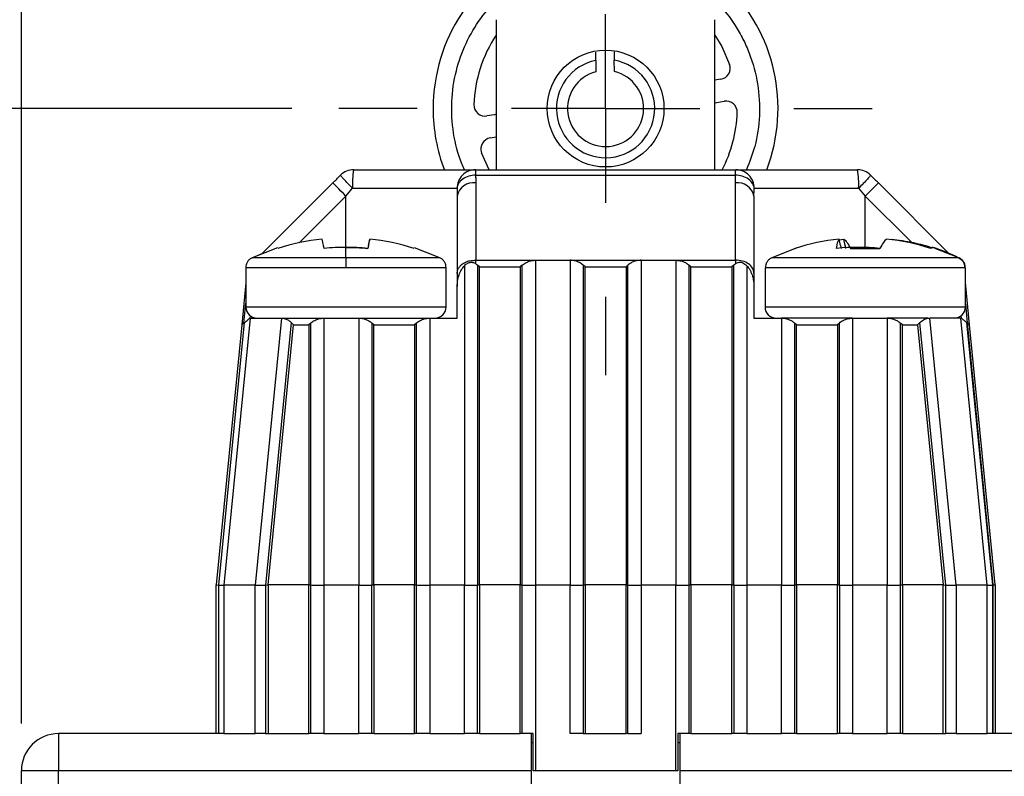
# Model space of a CAD drawing. Header units: millimetres. Extents: x 0 to 432, y 0 to 279.
# Tile 5 of 14: x 171 to 197, y 168 to 188. Entities that reach past the tile are written whole.
import ezdxf

# ---------------------------------------------------------------- set-up
doc = ezdxf.new("R2010")
doc.units = ezdxf.units.MM
doc.linetypes.add('CENTERX2', pattern=[20.32, 12.7, -2.54, 2.54, -2.54])
doc.layers.add('CENTER', color=40, linetype='CENTERX2')
doc.layers.add('DIMENSIONS', color=140, linetype='Continuous')
doc.styles.add('SLDTEXTSTYLE0', font='TXT', dxfattribs={"width": 0.75})
doc.dimstyles.new('SLDDIMSTYLE0', dxfattribs={"dimtxt": 3.5, "dimasz": 3.5, "dimexe": 0, "dimexo": 0.0625, "dimgap": 0.875, "dimtad": 0, "dimtih": 1, "dimtoh": 1, "dimdec": 1, "dimrnd": 1e-09, "dimzin": 4, "dimdsep": 46, "dimtxsty": 'SLDTEXTSTYLE0', "dimsah": 1, "dimcen": 0.09, "dimadec": 0, "dimazin": 1, "dimtfac": 1, "dimtdec": 1, "dimtofl": 0, "dimtmove": 0, "dimatfit": 3, "dimfxl": 0, "dimfrac": 2, "dimtolj": 1, "dimtzin": 12, "dimarcsym": 0})
doc.dimstyles.new('SLDDIMSTYLE1', dxfattribs={"dimtxt": 3.5, "dimasz": 3.5, "dimexe": 0, "dimexo": 0.0625, "dimgap": 0.875, "dimtad": 0, "dimtih": 1, "dimtoh": 1, "dimdec": 1, "dimrnd": 1e-09, "dimzin": 12, "dimdsep": 46, "dimtxsty": 'SLDTEXTSTYLE0', "dimsah": 1, "dimcen": 0.09, "dimadec": 0, "dimazin": 3, "dimtfac": 1, "dimtdec": 1, "dimtmove": 0, "dimatfit": 0, "dimfxl": 0, "dimfrac": 2, "dimtolj": 1, "dimtzin": 12, "dimarcsym": 0})
doc.dimstyles.new('SLDDIMSTYLE2', dxfattribs={"dimtxt": 3.5, "dimasz": 3.5, "dimexe": 0, "dimexo": 0.0625, "dimgap": 0.875, "dimtad": 0, "dimtih": 1, "dimtoh": 1, "dimdec": 1, "dimrnd": 1e-09, "dimzin": 12, "dimdsep": 46, "dimtxsty": 'SLDTEXTSTYLE0', "dimsah": 1, "dimcen": 0.09, "dimadec": 0, "dimazin": 3, "dimtfac": 1, "dimtdec": 1, "dimtofl": 0, "dimtmove": 0, "dimatfit": 3, "dimfxl": 0, "dimfrac": 2, "dimtolj": 1, "dimtzin": 12, "dimarcsym": 0})

# ---------------------------------------------------------------- blocks, each defined once
blk = doc.blocks.new('_D')
at = {"layer": 'DIMENSIONS'}
for p, q in [((170.555, 169.196), (155.299, 169.196)), ((158.474, 169.196), (158.474, 142.49)), ((153.948, 136.169), (152.882, 136.169)), ((152.882, 136.169), (152.882, 130.613)), ((163, 136.169), (164.066, 136.169)), ((164.066, 136.169), (164.066, 130.613)), ((152.882, 130.613), (153.948, 130.613)), ((164.066, 130.613), (163, 130.613)), ((158.474, 103.196), (158.474, 129.902)), ((173.805, 103.196), (155.299, 103.196))]:
    blk.add_line(p, q, dxfattribs=at)
for points in [[(158.474, 169.196), (157.474, 165.696), (159.474, 165.696)], [(158.474, 103.196), (159.474, 106.696), (157.474, 106.696)]]:
    blk.add_solid(points, dxfattribs=at)
at = {"layer": 'DIMENSIONS', "char_height": 3.5, "attachment_point": 1, "style": 'SLDTEXTSTYLE0'}
for s, insert in [('66.0', (153.948, 141.392)), ('2.60', (153.948, 135.124))]:
    blk.add_mtext(s, dxfattribs=dict(at, insert=insert))
blk = doc.blocks.new('_D_1')
at = {"layer": 'DIMENSIONS'}
for p, q in [((158.474, 186.046), (158.474, 192.396)), ((178.115, 186.046), (155.299, 186.046)), ((153.948, 177.594), (152.882, 177.594)), ((152.882, 177.594), (152.882, 172.038)), ((163, 177.594), (164.066, 177.594)), ((164.066, 177.594), (164.066, 172.038)), ((152.882, 172.038), (153.948, 172.038)), ((164.066, 172.038), (163, 172.038)), ((170.555, 169.196), (155.299, 169.196)), ((158.474, 169.196), (158.474, 162.846))]:
    blk.add_line(p, q, dxfattribs=at)
for points in [[(158.474, 186.046), (159.474, 189.546), (157.474, 189.546)], [(158.474, 169.196), (157.474, 165.696), (159.474, 165.696)]]:
    blk.add_solid(points, dxfattribs=at)
at = {"layer": 'DIMENSIONS', "char_height": 3.5, "attachment_point": 1, "style": 'SLDTEXTSTYLE0'}
for s, insert in [('16.9', (153.948, 182.817)), ('0.66', (153.948, 176.549))]:
    blk.add_mtext(s, dxfattribs=dict(at, insert=insert))
blk = doc.blocks.new('_D_4')
at = {"layer": 'DIMENSIONS'}
for p, q in [((186.575, 194.506), (186.575, 203.871)), ((202.325, 169.466), (202.325, 203.871)), ((186.575, 200.696), (202.325, 200.696)), ((202.325, 200.696), (205.93, 200.696)), ((210.066, 200.67), (208.999, 200.67)), ((208.999, 200.67), (208.999, 195.113)), ((219.117, 200.67), (220.183, 200.67)), ((220.183, 200.67), (220.183, 195.113)), ((208.999, 195.113), (210.066, 195.113)), ((220.183, 195.113), (219.117, 195.113))]:
    blk.add_line(p, q, dxfattribs=at)
for points in [[(186.575, 200.696), (190.075, 199.696), (190.075, 201.696)], [(202.325, 200.696), (198.825, 201.696), (198.825, 199.696)]]:
    blk.add_solid(points, dxfattribs=at)
at = {"layer": 'DIMENSIONS', "char_height": 3.5, "attachment_point": 1, "style": 'SLDTEXTSTYLE0'}
for s, insert in [('15.8', (210.066, 205.892)), ('0.62', (210.066, 199.625))]:
    blk.add_mtext(s, dxfattribs=dict(at, insert=insert))
blk = doc.blocks.new('_D_5')
at = {"layer": 'DIMENSIONS'}
for p, q in [((170.825, 169.466), (170.825, 203.871)), ((186.575, 194.506), (186.575, 203.871)), ((170.825, 200.696), (167.136, 200.696)), ((186.575, 200.696), (170.825, 200.696)), ((153.948, 200.67), (152.882, 200.67)), ((152.882, 200.67), (152.882, 195.113)), ((163, 200.67), (164.066, 200.67)), ((164.066, 200.67), (164.066, 195.113)), ((152.882, 195.113), (153.948, 195.113)), ((164.066, 195.113), (163, 195.113))]:
    blk.add_line(p, q, dxfattribs=at)
for points in [[(170.825, 200.696), (174.325, 199.696), (174.325, 201.696)], [(186.575, 200.696), (183.075, 201.696), (183.075, 199.696)]]:
    blk.add_solid(points, dxfattribs=at)
at = {"layer": 'DIMENSIONS', "char_height": 3.5, "attachment_point": 1, "style": 'SLDTEXTSTYLE0'}
for s, insert in [('15.8', (153.948, 205.892)), ('0.62', (153.948, 199.625))]:
    blk.add_mtext(s, dxfattribs=dict(at, insert=insert))
blk = doc.blocks.new('SW_CENTERMARKSYMBOL_0')
at = {"layer": 'CENTER', "color": 0}
for p, q in [((0, 5.08), (0, 7.19)), ((0, 0), (0, 2.54)), ((-5.08, 0), (-7.19, 0)), ((0, 0), (-2.54, 0)), ((0, 0), (0, -2.54)), ((0, 0), (2.54, 0)), ((5.08, 0), (7.19, 0)), ((0, -5.08), (0, -7.19))]:
    blk.add_line(p, q, dxfattribs=at)

msp = doc.modelspace()

# ---------------------------------------------------------------- linework, layer by layer
at = {"color": 7, "linetype": 'Continuous', "lineweight": 25}
for p, q in [((183.625, 188.441), (183.625, 184.396)), ((189.525, 184.396), (189.525, 188.441)), ((186.31, 187.344), (186.308, 187.566)), ((186.807, 187.577), (186.81, 187.35)), ((186.31, 187.344), (186.314, 187.037)), ((186.814, 187.042), (186.81, 187.35)), ((189.685, 186.839), (189.525, 186.813)), ((189.525, 186.201), (189.574, 186.213)), ((189.574, 186.213), (189.776, 186.245)), ((183.576, 185.878), (183.375, 185.846)), ((183.625, 185.891), (183.576, 185.878)), ((183.465, 185.253), (183.625, 185.279)), ((183.432, 184.396), (183.23, 184.856)), ((183.069, 184.396), (183.069, 184.249)), ((183.069, 184.396), (190.082, 184.396)), ((183.069, 184.249), (190.082, 184.249)), ((190.082, 184.249), (190.082, 184.396)), ((177.309, 182.129), (179.222, 184.042)), ((183.075, 184.042), (183.075, 181.956)), ((190.076, 181.956), (190.076, 184.042)), ((193.929, 184.042), (195.847, 182.124)), ((179.753, 183.896), (182.57, 183.896)), ((190.581, 183.896), (193.398, 183.896)), ((182.575, 183.688), (182.575, 181.602)), ((190.576, 183.688), (190.576, 181.602)), ((180.179, 182.354), (180.216, 182.528)), ((192.913, 182.354), (192.873, 182.528)), ((192.877, 182.508), (193.003, 182.528)), ((193.036, 182.354), (193.003, 182.528)), ((177.731, 182.294), (177.045, 182.026)), ((177.045, 182.026), (177.33, 182.15)), ((178.989, 182.274), (178.972, 182.354)), ((180.179, 182.354), (180.162, 182.274)), ((182.105, 182.026), (181.42, 182.294)), ((191.712, 182.285), (191.053, 182.026)), ((191.688, 182.274), (191.712, 182.287)), ((192.913, 182.354), (192.931, 182.274)), ((193.036, 182.354), (193.042, 182.274)), ((193.052, 182.274), (193.036, 182.354)), ((193.178, 182.274), (193.972, 182.274)), ((195.439, 182.287), (195.408, 182.303)), ((196.098, 182.026), (195.438, 182.285)), ((183.075, 181.862), (183.075, 181.956)), ((183.075, 181.956), (184.683, 181.956)), ((184.683, 181.956), (184.683, 173.196)), ((184.683, 181.956), (185.618, 181.956)), ((185.618, 181.956), (185.618, 173.196)), ((185.618, 181.956), (187.533, 181.956)), ((187.533, 181.956), (187.533, 173.196)), ((187.533, 181.956), (188.468, 181.956)), ((188.468, 181.956), (188.468, 173.196)), ((188.468, 181.956), (190.076, 181.956)), ((190.076, 181.956), (190.076, 181.862)), ((196.092, 182.026), (196.098, 182.026)), ((176.875, 181.755), (176.875, 180.696)), ((182.275, 180.696), (182.275, 181.755)), ((182.575, 181.602), (182.575, 181.252)), ((182.768, 181.808), (182.768, 173.196)), ((183.122, 181.825), (183.122, 173.203)), ((183.176, 181.777), (183.122, 181.825)), ((183.176, 173.205), (183.176, 181.777)), ((183.176, 181.777), (184.276, 181.777)), ((184.329, 181.825), (184.276, 181.777)), ((184.276, 181.777), (184.276, 173.205)), ((184.329, 173.203), (184.329, 181.825)), ((185.972, 181.825), (185.972, 173.203)), ((186.026, 181.777), (185.972, 181.825)), ((186.026, 173.205), (186.026, 181.777)), ((186.026, 181.777), (187.126, 181.777)), ((187.179, 181.825), (187.126, 181.777)), ((187.126, 181.777), (187.126, 173.205)), ((187.179, 173.203), (187.179, 181.825)), ((188.822, 181.825), (188.822, 173.203)), ((188.876, 181.777), (188.822, 181.825)), ((188.876, 173.205), (188.876, 181.777)), ((188.876, 181.777), (189.976, 181.777)), ((190.029, 181.825), (189.976, 181.777)), ((189.976, 181.777), (189.976, 173.205)), ((190.029, 173.203), (190.029, 181.825)), ((190.383, 181.808), (190.383, 173.196)), ((190.576, 181.602), (190.576, 181.252)), ((190.875, 181.755), (190.875, 180.696)), ((196.275, 180.696), (196.275, 181.755)), ((176.875, 181.347), (176.764, 180.216)), ((196.387, 180.216), (196.275, 181.355)), ((182.575, 180.396), (182.575, 181.252)), ((190.576, 181.252), (190.576, 180.396)), ((176.146, 173.202), (176.841, 180.279)), ((176.994, 180.396), (176.287, 173.197)), ((176.841, 180.279), (176.764, 180.216)), ((176.989, 180.46), (176.983, 180.396)), ((176.983, 180.396), (176.994, 180.396)), ((177.833, 180.396), (177.126, 173.197)), ((178.1, 180.279), (177.405, 173.202)), ((177.833, 180.396), (177.887, 180.396)), ((177.887, 180.396), (178.983, 180.396)), ((178.164, 180.216), (178.1, 180.279)), ((178.629, 180.264), (178.576, 180.216)), ((178.629, 173.203), (178.629, 180.264)), ((178.983, 180.396), (178.983, 173.196)), ((178.983, 180.396), (179.918, 180.396)), ((179.918, 180.396), (179.918, 173.196)), ((179.918, 180.396), (181.833, 180.396)), ((180.272, 180.264), (180.272, 173.203)), ((180.326, 180.216), (180.272, 180.264)), ((181.479, 180.264), (181.426, 180.216)), ((181.479, 173.203), (181.479, 180.264)), ((181.833, 180.396), (181.833, 173.196)), ((181.833, 180.396), (182.575, 180.396)), ((190.576, 180.396), (191.318, 180.396)), ((191.318, 180.396), (191.318, 173.196)), ((193.233, 180.396), (191.318, 180.396)), ((191.672, 180.264), (191.672, 173.203)), ((191.726, 180.216), (191.672, 180.264)), ((192.879, 180.264), (192.826, 180.216)), ((192.879, 173.203), (192.879, 180.264)), ((193.233, 180.396), (193.233, 173.196)), ((193.233, 180.396), (194.168, 180.396)), ((194.168, 180.396), (194.168, 173.196)), ((195.264, 180.396), (194.168, 180.396)), ((194.522, 180.264), (194.522, 173.203)), ((194.576, 180.216), (194.522, 180.264)), ((195.051, 180.279), (194.987, 180.216)), ((195.746, 173.202), (195.051, 180.279)), ((195.264, 180.396), (195.318, 180.396)), ((196.025, 173.197), (195.318, 180.396)), ((196.864, 173.197), (196.157, 180.396)), ((196.157, 180.396), (196.168, 180.396)), ((196.168, 180.396), (196.162, 180.461)), ((196.31, 180.279), (197.005, 173.202)), ((196.323, 180.269), (196.31, 180.279)), ((196.323, 180.269), (197.017, 173.203)), ((176.764, 180.216), (176.076, 173.205)), ((177.476, 173.205), (178.164, 180.216)), ((178.164, 180.216), (178.576, 180.216)), ((178.576, 180.216), (178.576, 173.205)), ((180.326, 173.205), (180.326, 180.216)), ((180.326, 180.216), (181.426, 180.216)), ((181.426, 180.216), (181.426, 173.205)), ((191.726, 173.205), (191.726, 180.216)), ((191.726, 180.216), (192.826, 180.216)), ((192.826, 180.216), (192.826, 173.205)), ((194.576, 180.216), (194.987, 180.216)), ((194.576, 173.205), (194.576, 180.216)), ((194.987, 180.216), (195.676, 173.205)), ((197.076, 173.205), (196.387, 180.216)), ((176.076, 169.196), (176.076, 173.205)), ((176.076, 173.205), (176.146, 173.202)), ((176.146, 169.196), (176.146, 173.202)), ((176.287, 173.197), (176.287, 169.196)), ((177.126, 169.196), (177.126, 173.197)), ((177.405, 173.202), (177.476, 173.205)), ((177.405, 173.202), (177.405, 169.196)), ((177.476, 173.205), (177.476, 169.196)), ((178.576, 173.205), (177.476, 173.205)), ((178.576, 169.196), (178.576, 173.205)), ((178.576, 173.205), (178.629, 173.203)), ((178.629, 169.196), (178.629, 173.203)), ((178.983, 173.196), (178.983, 169.196)), ((179.918, 173.196), (178.983, 173.196)), ((179.918, 169.196), (179.918, 173.196)), ((180.272, 173.203), (180.326, 173.205)), ((180.272, 169.196), (180.272, 173.203)), ((180.326, 173.205), (180.326, 169.196)), ((181.426, 173.205), (180.326, 173.205)), ((181.426, 169.196), (181.426, 173.205)), ((181.426, 173.205), (181.479, 173.203)), ((181.479, 169.196), (181.479, 173.203)), ((181.833, 173.196), (181.833, 169.196)), ((182.768, 173.196), (181.833, 173.196)), ((182.768, 169.196), (182.768, 173.196)), ((183.122, 173.203), (183.176, 173.205)), ((183.122, 169.196), (183.122, 173.203)), ((183.176, 173.205), (183.176, 169.196)), ((184.276, 173.205), (183.176, 173.205)), ((184.276, 169.196), (184.276, 173.205)), ((184.276, 173.205), (184.329, 173.203)), ((184.329, 169.196), (184.329, 173.203)), ((184.683, 173.196), (184.683, 168.196)), ((185.618, 173.196), (184.683, 173.196)), ((185.618, 169.196), (185.618, 173.196)), ((185.972, 173.203), (186.026, 173.205)), ((185.972, 173.203), (185.972, 169.196)), ((186.026, 173.205), (186.026, 169.196)), ((187.126, 173.205), (186.026, 173.205)), ((187.126, 169.196), (187.126, 173.205)), ((187.126, 173.205), (187.179, 173.203)), ((187.179, 169.196), (187.179, 173.203)), ((187.533, 173.196), (187.533, 169.196)), ((188.468, 173.196), (187.533, 173.196)), ((188.468, 168.196), (188.468, 173.196)), ((188.822, 173.203), (188.876, 173.205)), ((188.822, 173.203), (188.822, 169.196)), ((188.876, 173.205), (188.876, 169.196)), ((189.976, 173.205), (188.876, 173.205)), ((189.976, 169.196), (189.976, 173.205)), ((189.976, 173.205), (190.029, 173.203)), ((190.029, 173.203), (190.029, 169.196)), ((190.383, 173.196), (190.383, 169.196)), ((191.318, 173.196), (190.383, 173.196)), ((191.318, 169.196), (191.318, 173.196)), ((191.672, 173.203), (191.726, 173.205)), ((191.672, 173.203), (191.672, 169.196)), ((191.726, 173.205), (191.726, 169.196)), ((192.826, 173.205), (191.726, 173.205)), ((192.826, 169.196), (192.826, 173.205)), ((192.826, 173.205), (192.879, 173.203)), ((192.879, 173.203), (192.879, 169.196)), ((193.233, 173.196), (193.233, 169.196)), ((194.168, 173.196), (193.233, 173.196)), ((194.168, 169.196), (194.168, 173.196)), ((194.522, 173.203), (194.576, 173.205)), ((194.522, 173.203), (194.522, 169.196)), ((194.576, 173.205), (194.576, 169.196)), ((195.676, 173.205), (194.576, 173.205)), ((195.676, 169.196), (195.676, 173.205)), ((195.676, 173.205), (195.746, 173.202)), ((195.746, 169.196), (195.746, 173.202)), ((196.025, 173.197), (196.025, 169.196)), ((196.864, 169.196), (196.864, 173.197)), ((197.005, 173.202), (197.017, 173.203)), ((197.005, 173.202), (197.005, 169.196)), ((197.017, 173.203), (197.017, 169.196)), ((197.076, 173.205), (197.076, 169.196)), ((171.825, 169.196), (171.825, 168.196)), ((176.296, 169.196), (171.825, 169.196)), ((177.405, 169.196), (177.476, 169.196)), ((177.476, 169.196), (178.576, 169.196)), ((178.629, 169.196), (178.576, 169.196)), ((178.983, 169.196), (179.918, 169.196)), ((180.326, 169.196), (180.272, 169.196)), ((180.326, 169.196), (181.426, 169.196)), ((181.479, 169.196), (181.426, 169.196)), ((181.833, 169.196), (182.768, 169.196)), ((183.176, 169.196), (183.122, 169.196)), ((183.176, 169.196), (184.276, 169.196)), ((184.329, 169.196), (184.276, 169.196)), ((184.626, 169.196), (184.329, 169.196)), ((184.575, 168.196), (184.575, 169.196)), ((184.626, 168.196), (184.626, 169.196)), ((185.972, 169.196), (185.618, 169.196)), ((185.972, 169.196), (186.026, 169.196)), ((186.026, 169.196), (187.126, 169.196)), ((187.179, 169.196), (187.126, 169.196)), ((187.179, 169.196), (187.533, 169.196)), ((188.526, 169.196), (188.526, 168.196)), ((188.822, 169.196), (188.526, 169.196)), ((188.575, 169.196), (188.575, 168.196)), ((188.876, 169.196), (188.822, 169.196)), ((188.876, 169.196), (189.976, 169.196)), ((190.029, 169.196), (189.976, 169.196)), ((190.383, 169.196), (191.318, 169.196)), ((191.726, 169.196), (191.672, 169.196)), ((191.726, 169.196), (192.826, 169.196)), ((192.879, 169.196), (192.826, 169.196)), ((193.233, 169.196), (194.168, 169.196)), ((194.576, 169.196), (194.522, 169.196)), ((194.576, 169.196), (195.676, 169.196)), ((195.676, 169.196), (195.746, 169.196)), ((201.325, 169.196), (196.855, 169.196)), ((171.825, 168.196), (170.825, 168.196)), ((170.825, 154.196), (170.825, 168.196)), ((184.575, 168.196), (171.825, 168.196)), ((171.825, 156.155), (171.825, 168.196)), ((184.575, 167.696), (184.575, 168.196)), ((184.683, 168.196), (184.626, 168.196)), ((188.468, 168.196), (184.683, 168.196)), ((188.526, 168.196), (188.468, 168.196)), ((201.325, 168.196), (188.575, 168.196)), ((188.575, 168.196), (188.575, 167.696))]:
    msp.add_line(p, q, dxfattribs=at)
at = {"color": 8, "linetype": 'Continuous', "lineweight": 25}
for p, q in [((179.575, 183.688), (178.317, 182.429)), ((179.575, 182.303), (179.575, 183.688)), ((193.576, 182.274), (193.576, 183.688)), ((193.576, 183.688), (194.822, 182.441)), ((179.575, 182.026), (177.045, 182.026)), ((182.105, 182.026), (179.575, 182.026)), ((196.092, 182.026), (191.053, 182.026)), ((179.575, 181.755), (176.875, 181.755)), ((182.275, 181.755), (179.575, 181.755)), ((196.261, 181.755), (190.883, 181.755)), ((196.275, 181.755), (196.261, 181.755)), ((176.823, 180.264), (176.875, 180.799)), ((182.275, 180.696), (176.875, 180.696)), ((196.275, 180.696), (190.875, 180.696)), ((196.275, 180.77), (196.324, 180.267)), ((184.626, 168.946), (184.575, 168.946)), ((188.575, 168.946), (188.526, 168.946))]:
    msp.add_line(p, q, dxfattribs=at)
at = {"color": 7, "linetype": 'Continuous', "lineweight": 25, "flags": 128}
for points in [[(189.525, 188.02), (189.705, 187.722), (189.92, 187.235)], [(179.575, 183.688), (179.506, 183.757), (179.44, 183.823), (179.379, 183.885), (179.325, 183.938), (179.281, 183.982), (179.249, 184.015), (179.228, 184.035), (179.222, 184.042)], [(193.929, 184.042), (193.923, 184.035), (193.902, 184.015), (193.87, 183.982), (193.826, 183.938), (193.772, 183.885), (193.711, 183.823), (193.645, 183.757), (193.576, 183.688)]]:
    msp.add_lwpolyline(points, dxfattribs=at)
at = {"color": 7, "linetype": 'Continuous', "lineweight": 25}
msp.add_circle((186.575, 186.046), 1.575, dxfattribs=at)
for centre, radius, start, end in [((186.575, 186.046), 4.65, 339.1675, 180), ((186.575, 186.046), 3.55, 146.2001, 178.3022), ((186.575, 186.046), 1.325, 101.5391, 79.7876), ((189.637, 187.135), 0.3, 279.1947, 19.5798), ((186.575, 186.046), 1.025, 104.7803, 76.5464), ((183.327, 186.142), 0.3, 178.3022, 279.1947), ((189.824, 185.949), 0.3, 358.3022, 99.1947), ((186.575, 186.046), 4.65, 180, 200.955), ((186.575, 186.046), 3.55, 332.3034, 358.3022), ((183.513, 184.956), 0.3, 99.1947, 199.5798), ((179.783, 183.896), 0.5, 90, 135), ((181.884, 184.02), 2.135, 169.8701, 183.3453), ((183.069, 183.896), 0.5, 90.0501, 180.0508), ((190.082, 183.896), 0.5, 359.9492, 89.9499), ((191.267, 184.02), 2.135, 356.6547, 10.1299), ((193.368, 183.896), 0.5, 45, 90), ((183.013, 183.6), 0.446, 81.9508, 168.5779), ((190.138, 183.6), 0.446, 11.422, 98.0493), ((177.175, 180.696), 0.3, 180, 270), ((181.975, 180.696), 0.3, 270, 0), ((191.175, 180.696), 0.3, 180, 270), ((195.975, 180.696), 0.3, 270, 0), ((171.825, 168.196), 1, 90, 180)]:
    msp.add_arc(centre, radius, start, end, dxfattribs=at)
at = {"color": 8, "linetype": 'Continuous', "lineweight": 25}
for points, knots in [([(182.773, 184.396), (182.748, 184.449), (182.606, 184.762), (182.453, 185.379), (182.399, 186.231), (182.522, 187.053), (182.791, 187.811), (183.19, 188.488), (183.706, 189.08), (184.231, 189.488), (184.7, 189.756), (185.217, 189.985), (185.907, 190.171), (186.761, 190.221), (187.581, 190.097), (188.344, 189.835), (188.783, 189.553), (189.003, 189.411)], [0, 0, 0, 0, 0.016363, 0.095556, 0.174749, 0.252296, 0.324675, 0.397005, 0.469383, 0.541712, 0.58056, 0.619359, 0.698552, 0.777745, 0.855292, 0.927658, 1, 1, 1, 1]), ([(189.003, 189.411), (189.206, 189.248), (189.613, 188.92), (190.017, 188.389), (190.286, 187.921), (190.514, 187.404), (190.702, 186.713), (190.747, 185.861), (190.642, 185.072), (190.456, 184.604), (190.374, 184.396)], [0, 0, 0, 0, 0.139069, 0.278091, 0.352745, 0.427307, 0.579494, 0.73168, 0.880705, 1, 1, 1, 1])]:
    msp.add_open_spline(points, degree=3, knots=knots, dxfattribs=at)
at = {"color": 7, "linetype": 'Continuous', "lineweight": 25}
for points, knots in [([(179.222, 184.042), (179.256, 184.076), (179.325, 184.145), (179.394, 184.215), (179.429, 184.249)], [0, 0, 0, 0, 0.500109, 1, 1, 1, 1]), ([(179.753, 183.896), (179.712, 183.936), (179.669, 183.98), (179.587, 184.065), (179.549, 184.106), (179.486, 184.175), (179.462, 184.202), (179.433, 184.238), (179.427, 184.247), (179.429, 184.249)], [0, 0, 0, 0, 0.25, 0.25, 0.5, 0.5, 0.75, 0.75, 1, 1, 1, 1]), ([(179.783, 184.396), (179.841, 184.396), (179.958, 184.396), (180.132, 184.396), (180.304, 184.396), (180.474, 184.396), (180.642, 184.396), (180.808, 184.396), (181.119, 184.396), (181.557, 184.396), (182.064, 184.396), (182.486, 184.396), (182.747, 184.396), (182.9, 184.396), (182.984, 184.396), (183.043, 184.396), (183.06, 184.396), (183.069, 184.396)], [0, 0, 0, 0, 0.034729, 0.069245, 0.103633, 0.137981, 0.172378, 0.20691, 0.241663, 0.370738, 0.500024, 0.629097, 0.758385, 0.818964, 0.879113, 0.939302, 1, 1, 1, 1]), ([(183.069, 184.249), (183.011, 184.247), (182.949, 184.238), (182.829, 184.202), (182.772, 184.175), (182.675, 184.106), (182.636, 184.065), (182.585, 183.98), (182.572, 183.936), (182.57, 183.896)], [0, 0, 0, 0, 0.25, 0.25, 0.5, 0.5, 0.75, 0.75, 1, 1, 1, 1]), ([(183.069, 184.249), (183.071, 184.215), (183.074, 184.145), (183.075, 184.076), (183.075, 184.042)], [0, 0, 0, 0, 0.499891, 1, 1, 1, 1]), ([(190.076, 184.042), (190.076, 184.076), (190.077, 184.145), (190.08, 184.215), (190.082, 184.249)], [0, 0, 0, 0, 0.500109, 1, 1, 1, 1]), ([(190.082, 184.396), (190.086, 184.396), (190.095, 184.396), (190.119, 184.396), (190.151, 184.396), (190.191, 184.396), (190.241, 184.396), (190.298, 184.396), (190.425, 184.396), (190.665, 184.396), (191.087, 184.396), (191.594, 184.396), (192.07, 184.396), (192.466, 184.396), (192.761, 184.396), (193.062, 184.396), (193.266, 184.396), (193.368, 184.396)], [0, 0, 0, 0, 0.034729, 0.069245, 0.103633, 0.137981, 0.172378, 0.20691, 0.241663, 0.370738, 0.500024, 0.629097, 0.758385, 0.818964, 0.879113, 0.939302, 1, 1, 1, 1]), ([(190.581, 183.896), (190.579, 183.936), (190.566, 183.98), (190.515, 184.065), (190.476, 184.106), (190.379, 184.175), (190.322, 184.202), (190.202, 184.238), (190.14, 184.247), (190.082, 184.249)], [0, 0, 0, 0, 0.25, 0.25, 0.5, 0.5, 0.75, 0.75, 1, 1, 1, 1]), ([(193.722, 184.249), (193.724, 184.247), (193.718, 184.238), (193.689, 184.202), (193.665, 184.175), (193.602, 184.106), (193.564, 184.065), (193.482, 183.98), (193.439, 183.936), (193.398, 183.896)], [0, 0, 0, 0, 0.25, 0.25, 0.5, 0.5, 0.75, 0.75, 1, 1, 1, 1]), ([(193.722, 184.249), (193.757, 184.215), (193.826, 184.145), (193.895, 184.076), (193.929, 184.042)], [0, 0, 0, 0, 0.499891, 1, 1, 1, 1]), ([(194.278, 182.528), (194.478, 182.502), (194.855, 182.453), (195.218, 182.345), (195.388, 182.294)], [0, 0, 0, 0, 0.530739, 1, 1, 1, 1]), ([(177.045, 182.026), (177.021, 182.012), (176.973, 181.983), (176.918, 181.917), (176.882, 181.839), (176.877, 181.783), (176.875, 181.755)], [0, 0, 0, 0, 0.245011, 0.500004, 0.75499, 1, 1, 1, 1]), ([(179.575, 182.026), (179.575, 182.003), (179.575, 181.964), (179.575, 181.866), (179.575, 181.809), (179.575, 181.755)], [0, 0, 0, 0, 0.5, 0.5, 1, 1, 1, 1]), ([(182.275, 181.755), (182.273, 181.783), (182.268, 181.839), (182.232, 181.917), (182.178, 181.983), (182.129, 182.012), (182.105, 182.026)], [0, 0, 0, 0, 0.24501, 0.499996, 0.75499, 1, 1, 1, 1]), ([(182.575, 181.602), (182.576, 181.619), (182.578, 181.652), (182.592, 181.7), (182.612, 181.742), (182.636, 181.779), (182.663, 181.81), (182.692, 181.837), (182.742, 181.876), (182.825, 181.92), (182.948, 181.954), (183.033, 181.955), (183.075, 181.956)], [0, 0, 0, 0, 0.0901472, 0.1741183, 0.2519118, 0.3235267, 0.3889624, 0.4482188, 0.5012963, 0.6737326, 0.8399393, 1, 1, 1, 1]), ([(182.768, 181.808), (182.782, 181.822), (182.809, 181.849), (182.854, 181.878), (182.9, 181.897), (182.946, 181.904), (182.992, 181.901), (183.036, 181.886), (183.062, 181.87), (183.075, 181.862)], [0, 0, 0, 0, 0.1606379, 0.3052717, 0.4391029, 0.5686411, 0.7010307, 0.8429863, 1, 1, 1, 1]), ([(183.075, 181.862), (183.083, 181.856), (183.1, 181.844), (183.115, 181.831), (183.122, 181.825)], [0, 0, 0, 0, 0.494611, 1, 1, 1, 1]), ([(184.329, 181.825), (184.345, 181.838), (184.376, 181.864), (184.431, 181.896), (184.498, 181.926), (184.582, 181.951), (184.65, 181.954), (184.683, 181.956)], [0, 0, 0, 0, 0.184091, 0.359013, 0.528306, 0.767758, 1, 1, 1, 1]), ([(185.972, 181.825), (185.956, 181.838), (185.925, 181.864), (185.87, 181.896), (185.803, 181.926), (185.719, 181.951), (185.651, 181.954), (185.618, 181.956)], [0, 0, 0, 0, 0.184144, 0.359067, 0.528309, 0.767805, 1, 1, 1, 1]), ([(187.533, 181.956), (187.516, 181.956), (187.483, 181.955), (187.435, 181.948), (187.387, 181.937), (187.324, 181.917), (187.249, 181.882), (187.203, 181.844), (187.179, 181.825)], [0, 0, 0, 0, 0.1154859, 0.2312971, 0.349595, 0.4724098, 0.7261789, 1, 1, 1, 1]), ([(188.468, 181.956), (188.485, 181.956), (188.518, 181.955), (188.566, 181.948), (188.614, 181.937), (188.677, 181.917), (188.752, 181.882), (188.798, 181.844), (188.822, 181.825)], [0, 0, 0, 0, 0.115506, 0.231324, 0.349615, 0.472412, 0.726211, 1, 1, 1, 1]), ([(190.029, 181.825), (190.036, 181.831), (190.051, 181.844), (190.068, 181.856), (190.076, 181.862)], [0, 0, 0, 0, 0.505389, 1, 1, 1, 1]), ([(190.576, 181.602), (190.576, 181.697), (190.522, 181.792), (190.336, 181.925), (190.207, 181.961), (190.076, 181.956)], [0, 0, 0, 0, 0.5, 0.5, 1, 1, 1, 1]), ([(190.076, 181.862), (190.092, 181.871), (190.121, 181.89), (190.174, 181.904), (190.228, 181.903), (190.282, 181.886), (190.336, 181.855), (190.366, 181.824), (190.383, 181.808)], [0, 0, 0, 0, 0.181632, 0.343891, 0.496039, 0.649184, 0.81423, 1, 1, 1, 1]), ([(191.053, 182.026), (191.029, 182.012), (190.98, 181.983), (190.926, 181.917), (190.89, 181.839), (190.885, 181.783), (190.883, 181.755)], [0, 0, 0, 0, 0.24501, 0.500004, 0.75499, 1, 1, 1, 1]), ([(196.092, 182.026), (196.14, 182.003), (196.185, 181.964), (196.246, 181.866), (196.261, 181.809), (196.261, 181.755)], [0, 0, 0, 0, 0.5, 0.5, 1, 1, 1, 1]), ([(196.267, 181.755), (196.265, 181.783), (196.26, 181.839), (196.224, 181.917), (196.17, 181.983), (196.121, 182.012), (196.098, 182.026)], [0, 0, 0, 0, 0.24501, 0.499995, 0.754989, 1, 1, 1, 1]), ([(196.269, 181.798), (196.268, 181.811), (196.264, 181.853), (196.232, 181.917), (196.178, 181.984), (196.129, 182.012), (196.105, 182.026)], [0, 0, 0, 0, 0.132789, 0.425676, 0.718571, 1, 1, 1, 1]), ([(182.575, 181.252), (182.576, 181.286), (182.578, 181.348), (182.591, 181.433), (182.607, 181.502), (182.635, 181.593), (182.681, 181.699), (182.741, 181.774), (182.768, 181.808)], [0, 0, 0, 0, 0.166406, 0.309252, 0.428544, 0.524304, 0.781105, 1, 1, 1, 1]), ([(190.383, 181.808), (190.396, 181.792), (190.425, 181.759), (190.462, 181.701), (190.497, 181.635), (190.532, 181.547), (190.567, 181.419), (190.573, 181.314), (190.576, 181.252)], [0, 0, 0, 0, 0.104792, 0.21893, 0.342679, 0.476248, 0.6922, 1, 1, 1, 1]), ([(176.841, 180.279), (176.857, 180.293), (176.889, 180.319), (176.929, 180.351), (176.961, 180.378), (176.976, 180.39), (176.983, 180.396)], [0, 0, 0, 0, 0.268941, 0.521105, 0.762511, 1, 1, 1, 1]), ([(176.994, 180.396), (177, 180.396), (177.012, 180.396), (177.044, 180.396), (177.093, 180.396), (177.166, 180.396), (177.272, 180.396), (177.397, 180.396), (177.534, 180.396), (177.681, 180.396), (177.782, 180.396), (177.833, 180.396)], [0, 0, 0, 0, 0.081279, 0.162206, 0.243645, 0.371445, 0.500062, 0.627837, 0.756479, 0.87791, 1, 1, 1, 1]), ([(177.175, 180.396), (177.183, 180.396), (177.199, 180.396), (177.337, 180.396), (177.519, 180.396), (177.693, 180.396), (177.759, 180.396)], [0, 0, 0, 0, 0.266526, 0.533365, 0.822095, 1, 1, 1, 1]), ([(177.887, 180.396), (177.904, 180.391), (177.937, 180.382), (177.983, 180.363), (178.026, 180.339), (178.066, 180.311), (178.089, 180.29), (178.1, 180.279)], [0, 0, 0, 0, 0.189921, 0.381438, 0.578142, 0.783353, 1, 1, 1, 1]), ([(178.629, 180.264), (178.645, 180.277), (178.676, 180.303), (178.731, 180.336), (178.798, 180.366), (178.882, 180.391), (178.95, 180.394), (178.983, 180.396)], [0, 0, 0, 0, 0.184091, 0.359013, 0.528306, 0.767758, 1, 1, 1, 1]), ([(179.918, 180.396), (179.935, 180.395), (179.968, 180.394), (180.016, 180.388), (180.064, 180.377), (180.127, 180.357), (180.202, 180.321), (180.248, 180.284), (180.272, 180.264)], [0, 0, 0, 0, 0.115506, 0.231324, 0.349615, 0.472412, 0.726211, 1, 1, 1, 1]), ([(181.479, 180.264), (181.495, 180.277), (181.526, 180.303), (181.581, 180.336), (181.648, 180.366), (181.732, 180.391), (181.8, 180.394), (181.833, 180.396)], [0, 0, 0, 0, 0.184091, 0.359013, 0.528306, 0.767758, 1, 1, 1, 1]), ([(181.87, 180.396), (181.893, 180.396), (181.963, 180.396), (181.97, 180.396), (181.975, 180.396)], [0, 0, 0, 0, 0.334104, 1, 1, 1, 1]), ([(191.186, 180.396), (191.184, 180.396), (191.177, 180.396), (191.214, 180.396), (191.276, 180.396), (191.281, 180.396)], [0, 0, 0, 0, 0.294906, 0.937529, 1, 1, 1, 1]), ([(191.318, 180.396), (191.335, 180.395), (191.368, 180.394), (191.416, 180.388), (191.464, 180.377), (191.527, 180.357), (191.602, 180.321), (191.648, 180.284), (191.672, 180.264)], [0, 0, 0, 0, 0.115506, 0.231324, 0.349615, 0.472412, 0.726211, 1, 1, 1, 1]), ([(192.879, 180.264), (192.895, 180.277), (192.926, 180.303), (192.981, 180.336), (193.048, 180.366), (193.132, 180.391), (193.2, 180.394), (193.233, 180.396)], [0, 0, 0, 0, 0.1840909, 0.3590132, 0.5283062, 0.7677577, 1, 1, 1, 1]), ([(194.168, 180.396), (194.185, 180.395), (194.218, 180.394), (194.266, 180.388), (194.314, 180.377), (194.377, 180.357), (194.452, 180.321), (194.498, 180.284), (194.522, 180.264)], [0, 0, 0, 0, 0.115506, 0.231324, 0.349615, 0.472412, 0.726211, 1, 1, 1, 1]), ([(195.051, 180.279), (195.065, 180.293), (195.094, 180.319), (195.145, 180.351), (195.202, 180.378), (195.243, 180.39), (195.264, 180.396)], [0, 0, 0, 0, 0.268941, 0.521105, 0.762511, 1, 1, 1, 1]), ([(196.157, 180.396), (196.151, 180.396), (196.139, 180.396), (196.107, 180.396), (196.058, 180.396), (195.984, 180.396), (195.879, 180.396), (195.754, 180.396), (195.616, 180.396), (195.47, 180.396), (195.369, 180.396), (195.318, 180.396)], [0, 0, 0, 0, 0.081458, 0.162385, 0.24365, 0.371868, 0.500068, 0.628288, 0.756485, 0.878138, 1, 1, 1, 1]), ([(196.168, 180.396), (196.174, 180.391), (196.185, 180.382), (196.209, 180.363), (196.237, 180.339), (196.271, 180.311), (196.297, 180.29), (196.31, 180.279)], [0, 0, 0, 0, 0.189921, 0.381438, 0.578142, 0.783353, 1, 1, 1, 1]), ([(196.387, 180.216), (196.386, 180.217), (196.385, 180.218), (196.372, 180.229), (196.351, 180.246), (196.333, 180.261), (196.323, 180.269)], [0, 0, 0, 0, 0.229494, 0.467768, 0.722499, 1, 1, 1, 1]), ([(177.126, 173.197), (176.917, 173.197), (176.718, 173.197), (176.419, 173.197), (176.318, 173.197), (176.287, 173.197)], [0, 0, 0, 0, 0.5, 0.5, 1, 1, 1, 1]), ([(178.629, 173.203), (178.646, 173.202), (178.679, 173.201), (178.736, 173.199), (178.795, 173.197), (178.857, 173.196), (178.92, 173.196), (178.962, 173.196), (178.983, 173.196)], [0, 0, 0, 0, 0.174323, 0.345577, 0.513766, 0.678896, 0.840972, 1, 1, 1, 1]), ([(179.918, 173.196), (179.939, 173.196), (179.981, 173.196), (180.044, 173.196), (180.106, 173.197), (180.165, 173.199), (180.222, 173.201), (180.255, 173.202), (180.272, 173.203)], [0, 0, 0, 0, 0.1590279, 0.321104, 0.4862339, 0.6544232, 0.8256769, 1, 1, 1, 1]), ([(181.479, 173.203), (181.496, 173.202), (181.529, 173.201), (181.586, 173.199), (181.645, 173.197), (181.707, 173.196), (181.77, 173.196), (181.812, 173.196), (181.833, 173.196)], [0, 0, 0, 0, 0.174323, 0.345577, 0.513766, 0.678896, 0.840972, 1, 1, 1, 1]), ([(182.768, 173.196), (182.789, 173.196), (182.831, 173.196), (182.894, 173.196), (182.956, 173.197), (183.015, 173.199), (183.072, 173.201), (183.105, 173.202), (183.122, 173.203)], [0, 0, 0, 0, 0.159028, 0.321104, 0.486234, 0.654423, 0.825677, 1, 1, 1, 1]), ([(184.329, 173.203), (184.346, 173.202), (184.379, 173.201), (184.436, 173.199), (184.495, 173.197), (184.557, 173.196), (184.62, 173.196), (184.662, 173.196), (184.683, 173.196)], [0, 0, 0, 0, 0.174317, 0.345568, 0.513756, 0.678887, 0.840966, 1, 1, 1, 1]), ([(185.618, 173.196), (185.639, 173.196), (185.681, 173.196), (185.744, 173.196), (185.806, 173.197), (185.865, 173.199), (185.922, 173.201), (185.955, 173.202), (185.972, 173.203)], [0, 0, 0, 0, 0.159034, 0.321113, 0.486244, 0.654432, 0.825683, 1, 1, 1, 1]), ([(187.179, 173.203), (187.196, 173.202), (187.229, 173.201), (187.286, 173.199), (187.345, 173.197), (187.407, 173.196), (187.47, 173.196), (187.512, 173.196), (187.533, 173.196)], [0, 0, 0, 0, 0.174317, 0.345568, 0.513756, 0.678887, 0.840966, 1, 1, 1, 1]), ([(188.468, 173.196), (188.489, 173.196), (188.531, 173.196), (188.594, 173.196), (188.656, 173.197), (188.715, 173.199), (188.772, 173.201), (188.805, 173.202), (188.822, 173.203)], [0, 0, 0, 0, 0.159034, 0.321113, 0.486244, 0.654432, 0.825683, 1, 1, 1, 1]), ([(190.029, 173.203), (190.046, 173.202), (190.079, 173.201), (190.136, 173.199), (190.195, 173.197), (190.257, 173.196), (190.32, 173.196), (190.362, 173.196), (190.383, 173.196)], [0, 0, 0, 0, 0.174317, 0.345568, 0.513756, 0.678887, 0.840966, 1, 1, 1, 1]), ([(191.318, 173.196), (191.339, 173.196), (191.381, 173.196), (191.444, 173.196), (191.506, 173.197), (191.565, 173.199), (191.622, 173.201), (191.655, 173.202), (191.672, 173.203)], [0, 0, 0, 0, 0.159034, 0.321113, 0.486244, 0.654432, 0.825683, 1, 1, 1, 1]), ([(192.879, 173.203), (192.896, 173.202), (192.929, 173.201), (192.986, 173.199), (193.045, 173.197), (193.107, 173.196), (193.17, 173.196), (193.212, 173.196), (193.233, 173.196)], [0, 0, 0, 0, 0.1743173, 0.3455676, 0.5137557, 0.6788868, 0.8409663, 1, 1, 1, 1]), ([(194.168, 173.196), (194.189, 173.196), (194.231, 173.196), (194.294, 173.196), (194.356, 173.197), (194.415, 173.199), (194.472, 173.201), (194.505, 173.202), (194.522, 173.203)], [0, 0, 0, 0, 0.1590337, 0.3211132, 0.4862443, 0.6544324, 0.8256827, 1, 1, 1, 1]), ([(195.746, 173.202), (195.76, 173.201), (195.789, 173.199), (195.84, 173.197), (195.896, 173.196), (195.958, 173.196), (196.003, 173.197), (196.025, 173.197)], [0, 0, 0, 0, 0.1846422, 0.3769238, 0.5768867, 0.7845678, 1, 1, 1, 1]), ([(196.864, 173.197), (196.858, 173.197), (196.847, 173.196), (196.818, 173.196), (196.78, 173.196), (196.734, 173.195), (196.68, 173.195), (196.617, 173.195), (196.548, 173.195), (196.473, 173.195), (196.391, 173.195), (196.305, 173.196), (196.215, 173.196), (196.121, 173.196), (196.057, 173.197), (196.025, 173.197)], [0, 0, 0, 0, 0.076924, 0.153847, 0.23077, 0.307693, 0.384616, 0.461539, 0.538461, 0.615384, 0.692307, 0.76923, 0.846153, 0.923076, 1, 1, 1, 1]), ([(196.864, 173.197), (196.869, 173.197), (196.877, 173.196), (196.9, 173.196), (196.93, 173.197), (196.965, 173.199), (196.992, 173.201), (197.005, 173.202)], [0, 0, 0, 0, 0.21543, 0.423111, 0.623073, 0.815356, 1, 1, 1, 1]), ([(197.017, 173.203), (197.027, 173.203), (197.045, 173.204), (197.063, 173.204), (197.074, 173.205), (197.075, 173.205), (197.076, 173.205)], [0, 0, 0, 0, 0.2776163, 0.5367666, 0.7775277, 1, 1, 1, 1]), ([(176.287, 169.196), (176.284, 169.196), (176.277, 169.196), (176.261, 169.196), (176.236, 169.196), (176.199, 169.196), (176.164, 169.196), (176.146, 169.196)], [0, 0, 0, 0, 0.165456, 0.331542, 0.500127, 0.750401, 1, 1, 1, 1]), ([(176.287, 169.196), (176.318, 169.196), (176.419, 169.196), (176.718, 169.196), (176.917, 169.196), (177.126, 169.196)], [0, 0, 0, 0, 0.5, 0.5, 1, 1, 1, 1]), ([(177.405, 169.196), (177.392, 169.196), (177.367, 169.196), (177.324, 169.196), (177.27, 169.196), (177.204, 169.196), (177.152, 169.196), (177.126, 169.196)], [0, 0, 0, 0, 0.165456, 0.331542, 0.500127, 0.750401, 1, 1, 1, 1]), ([(178.983, 169.196), (178.961, 169.196), (178.918, 169.196), (178.853, 169.196), (178.781, 169.196), (178.702, 169.196), (178.653, 169.196), (178.629, 169.196)], [0, 0, 0, 0, 0.165161, 0.330936, 0.500193, 0.750981, 1, 1, 1, 1]), ([(180.272, 169.196), (180.256, 169.196), (180.224, 169.196), (180.169, 169.196), (180.101, 169.196), (180.016, 169.196), (179.951, 169.196), (179.918, 169.196)], [0, 0, 0, 0, 0.165161, 0.330936, 0.500193, 0.750981, 1, 1, 1, 1]), ([(181.833, 169.196), (181.811, 169.196), (181.768, 169.196), (181.703, 169.196), (181.631, 169.196), (181.552, 169.196), (181.503, 169.196), (181.479, 169.196)], [0, 0, 0, 0, 0.165161, 0.330936, 0.500193, 0.750981, 1, 1, 1, 1]), ([(183.122, 169.196), (183.106, 169.196), (183.074, 169.196), (183.019, 169.196), (182.951, 169.196), (182.866, 169.196), (182.801, 169.196), (182.768, 169.196)], [0, 0, 0, 0, 0.165161, 0.330936, 0.500193, 0.750981, 1, 1, 1, 1]), ([(190.383, 169.196), (190.361, 169.196), (190.318, 169.196), (190.253, 169.196), (190.181, 169.196), (190.102, 169.196), (190.053, 169.196), (190.029, 169.196)], [0, 0, 0, 0, 0.165161, 0.330936, 0.500193, 0.750981, 1, 1, 1, 1]), ([(191.672, 169.196), (191.656, 169.196), (191.624, 169.196), (191.569, 169.196), (191.501, 169.196), (191.416, 169.196), (191.351, 169.196), (191.318, 169.196)], [0, 0, 0, 0, 0.165161, 0.330936, 0.500193, 0.750981, 1, 1, 1, 1]), ([(193.233, 169.196), (193.211, 169.196), (193.168, 169.196), (193.103, 169.196), (193.031, 169.196), (192.952, 169.196), (192.903, 169.196), (192.879, 169.196)], [0, 0, 0, 0, 0.165161, 0.330936, 0.500193, 0.750981, 1, 1, 1, 1]), ([(194.522, 169.196), (194.506, 169.196), (194.474, 169.196), (194.419, 169.196), (194.351, 169.196), (194.266, 169.196), (194.201, 169.196), (194.168, 169.196)], [0, 0, 0, 0, 0.165161, 0.330936, 0.500193, 0.750981, 1, 1, 1, 1]), ([(196.025, 169.196), (196.008, 169.196), (195.973, 169.196), (195.923, 169.196), (195.866, 169.196), (195.805, 169.196), (195.765, 169.196), (195.746, 169.196)], [0, 0, 0, 0, 0.165456, 0.331542, 0.500127, 0.750401, 1, 1, 1, 1]), ([(196.025, 169.196), (196.234, 169.196), (196.433, 169.196), (196.732, 169.196), (196.833, 169.196), (196.864, 169.196)], [0, 0, 0, 0, 0.5, 0.5, 1, 1, 1, 1]), ([(197.005, 169.196), (196.993, 169.196), (196.969, 169.196), (196.938, 169.196), (196.908, 169.196), (196.88, 169.196), (196.869, 169.196), (196.864, 169.196)], [0, 0, 0, 0, 0.165456, 0.331542, 0.500127, 0.750401, 1, 1, 1, 1])]:
    msp.add_open_spline(points, degree=3, knots=knots, dxfattribs=at)
for points in [[(179.575, 183.688), (179.634, 183.757), (179.694, 183.827), (179.753, 183.896)], [(182.57, 183.896), (182.573, 183.827), (182.575, 183.757), (182.575, 183.688)], [(190.576, 183.688), (190.576, 183.757), (190.578, 183.827), (190.581, 183.896)], [(193.398, 183.896), (193.457, 183.827), (193.517, 183.757), (193.576, 183.688)], [(178.935, 182.528), (178.528, 182.485), (178.127, 182.4), (177.739, 182.274)], [(178.989, 182.274), (178.962, 182.4), (178.944, 182.485), (178.935, 182.528)], [(180.216, 182.528), (180.207, 182.485), (180.188, 182.4), (180.162, 182.274)], [(181.412, 182.274), (181.023, 182.4), (180.622, 182.485), (180.216, 182.528)], [(192.873, 182.528), (192.469, 182.485), (192.072, 182.4), (191.688, 182.274)], [(192.805, 182.274), (192.818, 182.4), (192.841, 182.485), (192.873, 182.528)], [(193.003, 182.528), (193.054, 182.485), (193.112, 182.4), (193.178, 182.274)], [(194.147, 182.528), (194.097, 182.485), (194.038, 182.4), (193.972, 182.274)], [(195.342, 182.274), (194.953, 182.4), (194.553, 182.485), (194.147, 182.528)], [(179.575, 182.303), (179.379, 182.303), (179.184, 182.294), (178.989, 182.274)], [(179.575, 182.303), (179.771, 182.303), (179.967, 182.294), (180.162, 182.274)], [(179.575, 182.026), (179.575, 182.132), (179.575, 182.225), (179.575, 182.303)], [(180.162, 182.274), (179.967, 182.294), (179.771, 182.303), (179.575, 182.303)], [(193.972, 182.274), (193.582, 182.313), (193.193, 182.313), (192.805, 182.274)], [(195.408, 182.303), (195.388, 182.303), (195.366, 182.294), (195.342, 182.274)], [(196.092, 182.026), (195.871, 182.132), (195.642, 182.225), (195.408, 182.303)], [(176.146, 173.202), (176.221, 173.2), (176.271, 173.199), (176.287, 173.197)], [(177.126, 173.197), (177.231, 173.199), (177.33, 173.2), (177.405, 173.202)]]:
    msp.add_open_spline(points, degree=3, dxfattribs=at)

# ---------------------------------------------------------------- block references
at = {"layer": 'CENTER'}
msp.add_blockref('SW_CENTERMARKSYMBOL_0', (186.575, 186.046), dxfattribs=at)

# ---------------------------------------------------------------- dimensions: what is measured, and where the dimension line sits
at = {"layer": 'DIMENSIONS'}
for base, p2, picture, middle in [((170.82514451, 200.69628189), (170.82514451, 168.195616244), '_D_5', (158.473969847, 200.69628189)), ((202.32514451, 200.69628189), (202.32514451, 168.195616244), '_D_4', (214.591214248, 200.69628189))]:
    dim = msp.add_linear_dim(base=base, p1=(186.57514451, 193.235616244), p2=p2, dimstyle='SLDDIMSTYLE2', dxfattribs=at)
    dim.commit()
    dim.dimension.update_dxf_attribs({"geometry": picture, "text_midpoint": middle, "dimtype": 160})
for base, p1, p2, dimstyle, picture, middle in [((158.473969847, 186.045616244), (171.825144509, 169.195616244), (179.38514451, 186.045616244), 'SLDDIMSTYLE1', '_D_1', (158.473969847, 177.620616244)), ((158.474, 169.196), (175.075, 103.196), (171.825, 169.196), 'SLDDIMSTYLE0', '_D', (158.474, 136.196))]:
    dim = msp.add_linear_dim(base=base, p1=p1, p2=p2, angle=90, dimstyle=dimstyle, dxfattribs=at)
    dim.commit()
    dim.dimension.update_dxf_attribs({"geometry": picture, "text_midpoint": middle, "dimtype": 160})

doc.saveas('drawing.dxf')
